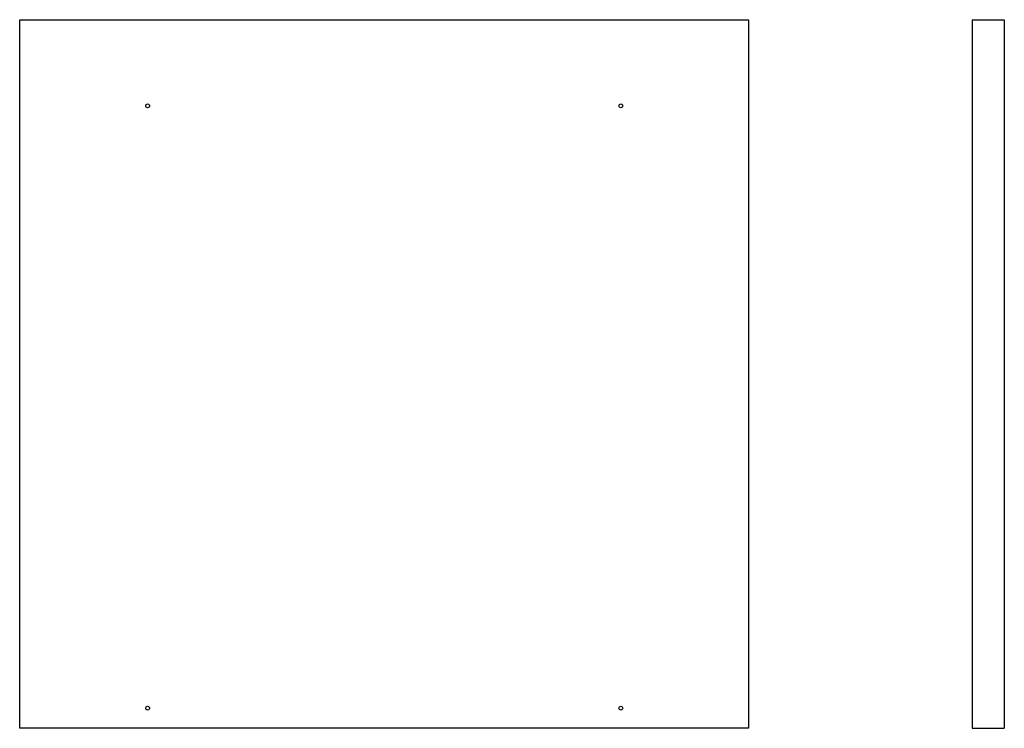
# Model space of a CAD drawing. Header units: inches. Extents: x -6 to 24.5, y -5.1 to 16.9.
import ezdxf

# ---------------------------------------------------------------- set-up
doc = ezdxf.new("R2010")
doc.units = ezdxf.units.IN
doc.header["$LTSCALE"] = 0.935
doc.header["$MEASUREMENT"] = 0
doc.layers.get('0').update_dxf_attribs({"linetype": 'CONTINUOUS'})

msp = doc.modelspace()

# ---------------------------------------------------------------- linework, layer by layer
for p, q in [((-6.038, -5.058), (-6.038, 16.88)), ((-6.038, 16.88), (16.538, 16.88)), ((16.538, 16.88), (16.538, -5.058)), ((23.456, 16.88), (23.456, -5.058)), ((23.456, 16.88), (24.456, 16.88)), ((24.456, 16.88), (24.456, -5.058)), ((16.538, -5.058), (-6.038, -5.058)), ((23.456, -5.058), (24.456, -5.058))]:
    msp.add_line(p, q)
for centre in [(-2.077, 14.215), (12.577, 14.215), (-2.077, -4.433), (12.577, -4.433)]:
    msp.add_circle(centre, 0.059)

doc.saveas('drawing.dxf')
